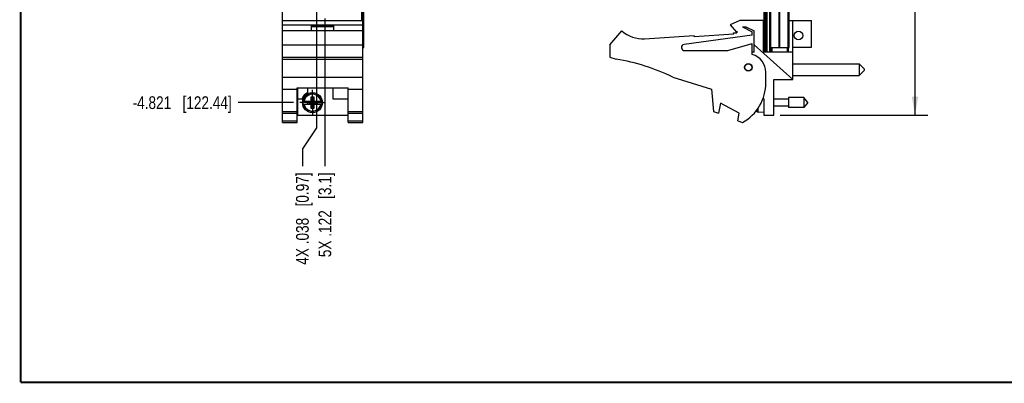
# Model space of a CAD drawing. Header units: inches. Extents: x 0.2 to 16.8, y 0.2 to 10.8.
# Tile 1 of 9: x 0.2 to 9.9, y 0.2 to 3.8. Entities that reach past the tile are written whole.
import ezdxf

# ---------------------------------------------------------------- set-up
doc = ezdxf.new("R2010")
doc.units = ezdxf.units.IN
doc.header["$LTSCALE"] = 0.935
doc.header["$MEASUREMENT"] = 0
doc.linetypes.add('CENTER', pattern=[0.6, 0.375, -0.075, 0.075, -0.075])
doc.layers.get('0').update_dxf_attribs({"linetype": 'CONTINUOUS'})
doc.layers.add('02___PRT_ALL_AXES', color=7, linetype='CONTINUOUS')
doc.layers.add('DIMENSIONS', color=7, linetype='CONTINUOUS')
doc.styles.get("Standard").update_dxf_attribs({"font": 'txt', "width": 0.8})
doc.dimstyles.new('DIMSTYLE_1', dxfattribs={"dimtxt": 0.125, "dimasz": 0.18, "dimexe": 0.18, "dimexo": 0.0625, "dimgap": 0.09, "dimtad": 0, "dimtih": 1, "dimtoh": 1, "dimdec": 3, "dimzin": 4, "dimdsep": 46, "dimtxsty": 'STANDARD', "dimblk": '_FILLED', "dimblk1": '_FILLED', "dimblk2": '_FILLED', "dimcen": 0.09, "dimadec": 0, "dimazin": 0, "dimtp": 0.01, "dimtm": 0.01, "dimtfac": 1, "dimtdec": 3, "dimtofl": 0, "dimtmove": 0, "dimatfit": 3, "dimldrblk": '_FILLED', "dimfxl": 1, "dimtolj": 1, "dimtzin": 4, "dimarcsym": 0})
doc.dimstyles.new('DIMSTYLE_2', dxfattribs={"dimtxt": 0.125, "dimasz": 0.18, "dimexe": 0.18, "dimexo": 0.0625, "dimgap": 0.09, "dimtad": 0, "dimtih": 1, "dimtoh": 1, "dimdec": 3, "dimzin": 4, "dimdsep": 46, "dimtxsty": 'STANDARD', "dimblk": '_FILLED', "dimblk1": '_FILLED', "dimblk2": '_FILLED', "dimcen": 0.09, "dimadec": 0, "dimazin": 0, "dimtp": 0.01, "dimtm": 0.01, "dimtfac": 1, "dimtdec": 3, "dimtofl": 0, "dimtmove": 0, "dimatfit": 3, "dimldrblk": '_FILLED', "dimfxl": 1, "dimtolj": 1, "dimtzin": 4, "dimarcsym": 0})

# ---------------------------------------------------------------- blocks, each defined once
blk = doc.blocks.new('_FILLED')
at = {"color": 0, "linetype": 'BYBLOCK'}
blk.add_solid([(0, 0), (-1, 0.174), (-1, -0.174)], dxfattribs=at)
blk = doc.blocks.new('*D3')
at = {"layer": 'DIMENSIONS', "color": 2, "linetype": 'CONTINUOUS'}
for p, q in [((7.7122, 7.9471), (9.1657, 7.9471)), ((9.0407, 7.9471), (9.0407, 5.5396)), ((9.0407, 2.8822), (9.0407, 5.2896)), ((7.7152, 2.8822), (9.1657, 2.8822))]:
    blk.add_line(p, q, dxfattribs=at)
at = {"layer": 'DIMENSIONS', "color": 2, "linetype": 'CONTINUOUS', "xscale": 0.18, "yscale": 0.18, "zscale": 0.18}
for p, rotation in [((9.0407, 7.9471), 90), ((9.0407, 2.8822), 270)]:
    blk.add_blockref('_FILLED', p, dxfattribs=dict(at, rotation=rotation))
at = {"layer": 'DIMENSIONS', "color": 2, "linetype": 'CONTINUOUS', "insert": (9.0407, 5.4771), "char_height": 0.125, "width": 1.425, "attachment_point": 2, "line_spacing_factor": 0.9}
blk.add_mtext('5.065{\\Ftxt.shx;\\W1.000000;\\H0.125000; }[128.65]', dxfattribs=at)
blk = doc.blocks.new('*D15')
at = {"layer": 'DIMENSIONS', "color": 2, "linetype": 'CONTINUOUS'}
blk.add_line((2.9303, 3.0046), (2.3864, 3.0046), dxfattribs=at)
at = {"layer": 'DIMENSIONS', "color": 2, "linetype": 'CONTINUOUS', "insert": (2.3239, 3.0671), "char_height": 0.125, "width": 1.525, "attachment_point": 3, "line_spacing_factor": 0.9}
blk.add_mtext('-4.821{\\Ftxt.shx;\\W1.000000;\\H0.125000; }[122.44]', dxfattribs=at)
blk = doc.blocks.new('*D19')
at = {"layer": 'DIMENSIONS', "color": 2, "linetype": 'CONTINUOUS'}
blk.add_line((3.2399, 3.8295), (3.2399, 2.3822), dxfattribs=at)
at = {"layer": 'DIMENSIONS', "color": 2, "linetype": 'CONTINUOUS', "insert": (3.1774, 2.3197), "char_height": 0.125, "width": 1.325, "attachment_point": 3, "rotation": 90, "line_spacing_factor": 0.9}
blk.add_mtext('5X .122{\\Ftxt.shx;\\W1.000000;\\H0.125000; }[3.1]', dxfattribs=at)
blk = doc.blocks.new('*D20')
at = {"layer": 'DIMENSIONS', "color": 2, "linetype": 'CONTINUOUS'}
for p, q in [((3.1559, 4.1545), (3.1559, 2.7569)), ((3.1559, 2.7569), (3.0187, 2.5501)), ((3.0187, 2.5501), (3.0187, 2.3822))]:
    blk.add_line(p, q, dxfattribs=at)
at = {"layer": 'DIMENSIONS', "color": 2, "linetype": 'CONTINUOUS', "insert": (2.9562, 2.3197), "char_height": 0.125, "width": 1.425, "attachment_point": 3, "rotation": 90, "line_spacing_factor": 0.9}
blk.add_mtext('4X .038{\\Ftxt.shx;\\W1.000000;\\H0.125000; }[0.97]', dxfattribs=at)

msp = doc.modelspace()

# ---------------------------------------------------------------- linework, layer by layer
at = {"color": 7, "linetype": 'CONTINUOUS'}
for p, q in [((2.8239, 2.8092), (2.8239, 7.9471)), ((3.5999, 7.9471), (3.5999, 3.8112)), ((3.6119, 2.8092), (3.6119, 7.9471)), ((7.5547, 7.9471), (7.5547, 3.5041)), ((7.5667, 7.9471), (7.5667, 3.5041)), ((7.5727, 7.9471), (7.5727, 3.5041)), ((7.5847, 7.9471), (7.5847, 3.5041)), ((7.6139, 3.5041), (7.6139, 7.9471)), ((3.6149, 3.5471), (3.6149, 7.5471)), ((3.6235, 3.5471), (3.6235, 7.5471)), ((3.6237, 3.5471), (3.6237, 7.5471)), ((7.6157, 3.5471), (7.6157, 7.5471)), ((7.6246, 3.5471), (7.6246, 7.5471)), ((7.7065, 3.5471), (7.7065, 7.5471)), ((7.7128, 3.5471), (7.7128, 7.5471)), ((7.7947, 3.5471), (7.7947, 7.5471)), ((7.8037, 3.5471), (7.8037, 7.5471)), ((2.8239, 3.8112), (3.6119, 3.8112)), ((7.3197, 3.8112), (7.2247, 3.7682)), ((7.5497, 3.8112), (7.3197, 3.8112)), ((7.5497, 3.5012), (7.5497, 3.8112)), ((7.8037, 3.8112), (8.0247, 3.8112)), ((7.8407, 3.2322), (7.8407, 3.8112)), ((8.0247, 3.5482), (8.0247, 3.8112)), ((2.8239, 3.7682), (3.6119, 3.7682)), ((3.6119, 3.7112), (2.8239, 3.7112)), ((3.1079, 3.7582), (3.3279, 3.7582)), ((3.1079, 3.7112), (3.1079, 3.7582)), ((3.1079, 3.7512), (3.3279, 3.7512)), ((3.3279, 3.7112), (3.3279, 3.7582)), ((6.0397, 3.5712), (6.1597, 3.7112)), ((6.8692, 3.6536), (7.2584, 3.6791)), ((7.2247, 3.7682), (7.2847, 3.6982)), ((7.2577, 3.6891), (7.2897, 3.6912)), ((7.2584, 3.6791), (7.2577, 3.6891)), ((7.2847, 3.6982), (7.2897, 3.7057)), ((7.2897, 3.7057), (7.2897, 3.6912)), ((7.3457, 3.7482), (7.3778, 3.7482)), ((7.3457, 3.7482), (7.4397, 3.7012)), ((7.3778, 3.7482), (7.4597, 3.7112)), ((7.4397, 3.6662), (7.4397, 3.7012)), ((7.4597, 3.5012), (7.4597, 3.7112)), ((6.3832, 3.6318), (6.8686, 3.6636)), ((7.4397, 3.6662), (6.7707, 3.5759)), ((6.8692, 3.6536), (6.8686, 3.6636)), ((7.1997, 3.5162), (7.4397, 3.5862)), ((7.4397, 3.4762), (7.4397, 3.5862)), ((2.8239, 3.5712), (3.6119, 3.5712)), ((3.6119, 3.5471), (3.6237, 3.5471)), ((6.0397, 3.5712), (6.0397, 3.4512)), ((6.7747, 3.5162), (7.1997, 3.5162)), ((7.4597, 3.5012), (7.4397, 3.5012)), ((7.8407, 3.2322), (7.4597, 3.5728)), ((7.8407, 3.5012), (7.5497, 3.5012)), ((7.5547, 3.5041), (7.7947, 3.5041)), ((7.6157, 3.5471), (7.8037, 3.5471)), ((7.6247, 3.5471), (7.6247, 3.5041)), ((7.6347, 3.5471), (7.6347, 3.5041)), ((7.6547, 3.5041), (7.6547, 3.5012)), ((7.7847, 3.5471), (7.7847, 3.5041)), ((7.7947, 3.5471), (7.7947, 3.5041)), ((7.8407, 3.5482), (8.0247, 3.5482)), ((2.8239, 3.4512), (3.6119, 3.4512)), ((2.8239, 3.4317), (3.6119, 3.4317)), ((6.0397, 3.4512), (6.1017, 3.4317)), ((7.5747, 3.2012), (7.5747, 3.3019)), ((7.8407, 3.386), (8.4907, 3.386)), ((8.5407, 3.336), (8.4907, 3.386)), ((8.4907, 3.386), (8.4907, 3.271)), ((8.5407, 3.321), (8.4907, 3.271)), ((8.5407, 3.336), (8.5407, 3.321)), ((2.8239, 3.2559), (3.6119, 3.2559)), ((6.6597, 3.2559), (7.0397, 3.1362)), ((7.6527, 3.2322), (7.8407, 3.2322)), ((7.6527, 2.8822), (7.6527, 3.2322)), ((7.8407, 3.271), (8.4907, 3.271)), ((2.8239, 3.1362), (2.9659, 3.1362)), ((2.9659, 3.1515), (3.4699, 3.1515)), ((2.9659, 2.8092), (2.9659, 3.1515)), ((2.9719, 3.1515), (2.9719, 2.8822)), ((3.0689, 3.1515), (3.0689, 3.1016)), ((3.3189, 3.1515), (3.3189, 3.0422)), ((3.4699, 2.8092), (3.4699, 3.1515)), ((3.4699, 3.1362), (3.6119, 3.1362)), ((7.0397, 3.1362), (7.0597, 2.9192)), ((2.9719, 3.0422), (3.0158, 3.0422)), ((3.0233, 3.0184), (3.1062, 3.0184)), ((3.0694, 2.9929), (3.1665, 3.0163)), ((3.1062, 3.0163), (3.0694, 3.0163)), ((3.0694, 3.0163), (3.1665, 2.9929)), ((3.0694, 2.9929), (3.0694, 3.0163)), ((3.1042, 3.0617), (3.1317, 3.0617)), ((3.1317, 2.9475), (3.1042, 3.0617)), ((3.1042, 3.0184), (3.1042, 3.0617)), ((3.1042, 2.9475), (3.1317, 3.0617)), ((3.1062, 3.0184), (3.1062, 3.0163)), ((3.1297, 2.9929), (3.1062, 3.0163)), ((3.1062, 2.9929), (3.1297, 3.0163)), ((3.1297, 3.0184), (3.2126, 3.0184)), ((3.1297, 3.0184), (3.1297, 3.0163)), ((3.1665, 3.0163), (3.1297, 3.0163)), ((3.1317, 3.0617), (3.1317, 3.0184)), ((3.1665, 2.9929), (3.1665, 3.0163)), ((3.3189, 3.0422), (3.4699, 3.0422)), ((7.5478, 3.0479), (7.5547, 3.0422)), ((7.5547, 3.0422), (7.5547, 2.8822)), ((7.7984, 3.0396), (7.6527, 3.0396)), ((7.9465, 3.0538), (7.7984, 3.0538)), ((7.7984, 3.0538), (7.7984, 2.9554)), ((7.9878, 3.0046), (7.9465, 3.0538)), ((7.9465, 3.0538), (7.9465, 2.9554)), ((7.9878, 3.0046), (7.9465, 2.9554)), ((2.8239, 2.9192), (2.9659, 2.9192)), ((3.0233, 2.9908), (3.1062, 2.9908)), ((3.0694, 2.9929), (3.1062, 2.9929)), ((3.1042, 2.9475), (3.1042, 2.9908)), ((3.1317, 2.9475), (3.1042, 2.9475)), ((3.1062, 2.9908), (3.1062, 2.9929)), ((3.1297, 2.9929), (3.1665, 2.9929)), ((3.1297, 2.9908), (3.1297, 2.9929)), ((3.1297, 2.9908), (3.2126, 2.9908)), ((3.1317, 2.9908), (3.1317, 2.9475)), ((3.4699, 2.9192), (3.6119, 2.9192)), ((7.0597, 2.9192), (7.1097, 2.9)), ((7.1297, 3), (7.1097, 2.9)), ((7.3136, 2.9), (7.1297, 3)), ((7.4833, 2.9214), (7.4833, 2.9297)), ((7.4975, 2.9099), (7.4975, 2.9496)), ((7.5547, 2.9066), (7.4975, 2.9099)), ((7.7984, 2.9696), (7.6527, 2.9696)), ((7.9465, 2.9554), (7.7984, 2.9554)), ((2.8239, 2.9), (2.9659, 2.9)), ((2.8239, 2.8271), (2.9659, 2.8271)), ((2.8239, 2.8092), (2.9659, 2.8092)), ((2.9719, 2.8822), (3.4699, 2.8822)), ((3.4699, 2.9), (3.6119, 2.9)), ((3.4699, 2.8271), (3.6119, 2.8271)), ((3.4699, 2.8092), (3.6119, 2.8092)), ((7.2991, 2.8271), (7.3136, 2.9)), ((7.2991, 2.8271), (7.3457, 2.8092)), ((7.5547, 2.8822), (7.6527, 2.8822))]:
    msp.add_line(p, q, dxfattribs=at)
at = {"color": 7, "linetype": 'CONTINUOUS', "const_width": 0.02}
for points in [[(0.25, 10.7586), (0.25, 0.2586)], [(0.25, 0.2586), (16.75, 0.2586)]]:
    msp.add_lwpolyline(points, dxfattribs=at)
at = {"color": 7, "linetype": 'CONTINUOUS'}
for centre, radius in [((7.8957, 3.6636), 0.0425), ((7.4027, 3.3512), 0.0365), ((7.4027, 3.3512), 0.035), ((3.1179, 3.0046), 0.098)]:
    msp.add_circle(centre, radius, dxfattribs=at)
for centre, radius, start, end in [((6.3636, 3.9312), 0.3, 227.16657, 273.74672), ((6.7747, 3.5462), 0.03, 97.68448, 270), ((5.7783, 1.4317), 2.026, 64.21446, 80.81669), ((7.3947, 3.3019), 0.18, 0, 75.52249), ((7.1247, 3.2012), 0.45, 299.41364, 360), ((3.1179, 3.0042), 0.109, 116.71426, 159.59683), ((3.1179, 3.0046), 0.0947, 8.36374, 171.63626), ((3.1179, 3.0046), 0.0956, 171.71661, 188.28339), ((3.1179, 3.0046), 0.0832, 9.53359, 170.46641), ((3.1179, 3.0046), 0.0956, 351.71661, 8.28339), ((3.1179, 3.0046), 0.0947, 188.36374, 351.63626), ((3.1179, 3.0046), 0.0832, 189.53359, 350.46641), ((7.785, 3.0046), 0.313, 194.23811, 195.4149), ((7.4984, 2.9256), 0.0157, 195.4149, 266.69607)]:
    msp.add_arc(centre, radius, start, end, dxfattribs=at)
at = {"layer": '02___PRT_ALL_AXES', "color": 7, "linetype": 'CENTER'}
for q in [(3.1179, 3.1297), (2.9928, 3.0046), (3.243, 3.0046), (3.1179, 2.8795)]:
    msp.add_line((3.1179, 3.0046), q, dxfattribs=at)

# ---------------------------------------------------------------- dimensions: what is measured, and where the dimension line sits
at = {"layer": 'DIMENSIONS', "color": 2, "linetype": 'CONTINUOUS'}
dim = msp.add_linear_dim(base=(9.0407, 7.9471), p1=(7.7152, 2.8822), p2=(7.7122, 7.9471), angle=90, dimstyle='DIMSTYLE_2', dxfattribs=at)
dim.commit()
dim.dimension.update_dxf_attribs({"geometry": '*D3', "text_midpoint": (8.8907, 5.4146), "dimtype": 160})
for feature_location, offset, dtype, origin, text, picture, middle in [((2.93035, 3.00459), (-0.5439, 0), 0, (2.99285, 7.8251), '-<>', '*D15', (1.31145, 3.00459)), ((3.1559, 4.1545), (-0.1372, -1.7723), 0, (3.1179, 7.8251), '4X <>', '*D20', (3.1308, 1.4284)), ((3.2399, 3.8295), (0, -1.4473), 1, (3.1179, 7.8251), '5X <>', '*D19', (3.352, 1.4784))]:
    dim = msp.add_ordinate_dim(feature_location=feature_location, offset=offset, dtype=dtype, origin=origin, text=text, dimstyle='DIMSTYLE_1', dxfattribs=at)
    dim.commit()
    dim.dimension.update_dxf_attribs({"geometry": picture, "text_midpoint": middle})

doc.saveas('drawing.dxf')
